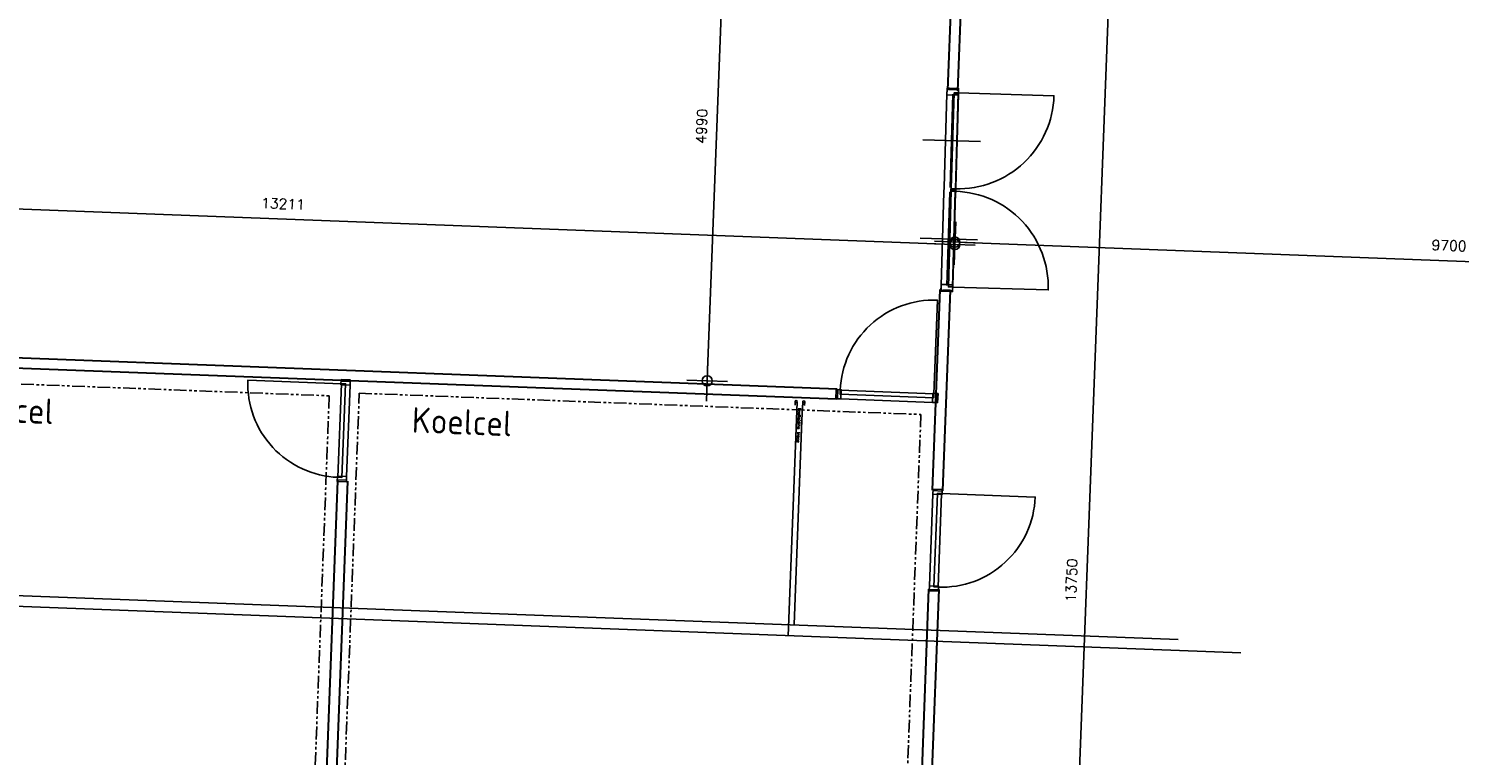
# Model space of a CAD drawing. Header units: millimetres. Extents: x 119024465 to 119292677, y 483022511 to 483148062.
# Tile 137 of 162: x 119223307 to 119237355, y 483065709 to 483072843. Entities that reach past the tile are written whole.
import ezdxf

# ---------------------------------------------------------------- set-up
doc = ezdxf.new("R2010")
doc.units = ezdxf.units.MM
doc.header["$LTSCALE"] = 100
doc.linetypes.add('PHANTOM', pattern=[2.5, 1.25, -0.25, 0.25, -0.25, 0.25, -0.25])
doc.layers.get('Defpoints').update_dxf_attribs({"linetype": 'CONTINUOUS'})
doc.layers.add('(22) Binnenwanden', color=1, linetype='CONTINUOUS', lineweight=0)
for name, color, linetype in [('01---0-_MAATVOERING', 1, 'CONTINUOUS'), ('12', 4, 'CONTINUOUS'), ('200-2D', 1, 'CONTINUOUS'), ('200-3D', 1, 'CONTINUOUS'), ('204 tekst fdstp', 255, 'CONTINUOUS'), ('AL31----', 5, 'CONTINUOUS'), ('fdstp techniek', 254, 'CONTINUOUS'), ('INS', 7, 'CONTINUOUS'), ('LAYER22', 12, 'CONTINUOUS'), ('LAYER32', 7, 'CONTINUOUS'), ('M-119--MATEN', 1, 'CONTINUOUS')]:
    doc.layers.add(name, color=color, linetype=linetype)
doc.styles.add('BURO-012', font='iso.shx', dxfattribs={"height": 1.2})
doc.styles.add('fdstp-1-30', font='txt.shx', dxfattribs={"height": 30, "bigfont": 'gbcbig.shx'})
doc.styles.add('ROMANS', font='ROMANS.SHX')
doc.dimstyles.new('DIM-100', dxfattribs={"dimscale": 100, "dimtxt": 1, "dimasz": 1, "dimexe": 3, "dimexo": 3, "dimgap": 1, "dimtad": 1, "dimdec": 0, "dimrnd": 1, "dimzin": 0, "dimdsep": 46, "dimtxsty": 'ROMANS', "dimblk1": 'DOT1', "dimblk2": 'DOT1', "dimsah": 1, "dimcen": -3, "dimdle": 1, "dimse1": 1, "dimse2": 1, "dimclrd": 1, "dimclre": 1, "dimclrt": 2, "dimadec": 0, "dimazin": 0, "dimtfac": 0.75, "dimtdec": 0, "dimtix": 1, "dimtmove": 1, "dimatfit": 3, "dimldrblk": 'DOT1', "dimfxl": 1, "dimtvp": 1, "dimtolj": 1, "dimtzin": 0, "dimarcsym": 0})

# ---------------------------------------------------------------- blocks, each defined once
blk = doc.blocks.new('32-PPRAS')
at = {"layer": 'LAYER32', "color": 2, "linetype": 'Continuous'}
blk.add_lwpolyline([(0, 90), (-50, 90), (-50, 0), (0, 0)], close=True, dxfattribs=at)
blk = doc.blocks.new('32-PPLAS')
at = {"layer": 'LAYER32', "color": 2, "linetype": 'Continuous'}
blk.add_lwpolyline([(0, 90), (50, 90), (50, 0), (0, 0)], close=True, dxfattribs=at)
blk = doc.blocks.new('deur90')
at = {"layer": 'LAYER22', "color": 2, "linetype": 'Continuous'}
for points in [[(-227, 1170), (-327, 1170)], [(-327, 200), (-227, 200)]]:
    blk.add_lwpolyline(points, dxfattribs=at)
at = {"layer": 'LAYER32', "color": 1, "linetype": 'Continuous'}
blk.add_lwpolyline([(-317, 225, -0.414214), (-1237, 1145), (-317, 1145)], format="xyb", dxfattribs=at)
for points in [[(-317, 225), (-317, 1145), (-277, 1145), (-277, 225), (-317, 225), (-317, 1145)], [(-232, 1135), (-232, 235)]]:
    blk.add_lwpolyline(points, dxfattribs=at)
at = {"layer": 'LAYER32', "yscale": -1, "rotation": 270.0000006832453}
for name, p in [('32-PPLAS', (-232, 1185)), ('32-PPRAS', (-232, 185))]:
    blk.add_blockref(name, p, dxfattribs=at)
blk = doc.blocks.new('32-PHLBS')
at = {"layer": 'LAYER32', "color": 2, "linetype": 'Continuous'}
for points in [[(12, 0), (67, 0), (67, 71), (50, 71), (50, 114), (12, 114), (12, 109), (0, 109), (0, 93), (12, 93), (12, 21), (0, 21), (0, 5), (12, 5)], [(12, 0), (67, 0), (67, 71), (50, 71), (50, 114), (12, 114), (12, 109), (0, 109), (0, 93), (12, 93), (12, 21), (0, 21), (0, 5), (12, 5)], [(0, 0), (67, 0), (67, 114), (0, 114)], [(0, 0), (67, 0), (67, 114), (0, 114)]]:
    blk.add_lwpolyline(points, close=True, dxfattribs=at)
at = {"layer": 'LAYER32', "color": 1, "linetype": 'Continuous'}
for points in [[(12, 0), (67, 0), (67, 71), (50, 71), (50, 114), (12, 114), (12, 109), (0, 109), (0, 93), (12, 93), (12, 21), (0, 21), (0, 5), (12, 5)], [(0, 0), (67, 0), (67, 114), (0, 114)]]:
    blk.add_lwpolyline(points, close=True, dxfattribs=at)
blk = doc.blocks.new('32-PHRBS')
at = {"layer": 'LAYER32', "color": 2, "linetype": 'Continuous'}
for points in [[(-12, 0), (-67, 0), (-67, 71), (-50, 71), (-50, 114), (-12, 114), (-12, 109), (0, 109), (0, 93), (-12, 93), (-12, 21), (0, 21), (0, 5), (-12, 5)], [(-12, 0), (-67, 0), (-67, 71), (-50, 71), (-50, 114), (-12, 114), (-12, 109), (0, 109), (0, 93), (-12, 93), (-12, 21), (0, 21), (0, 5), (-12, 5)], [(0, 0), (-67, 0), (-67, 114), (0, 114)], [(0, 0), (-67, 0), (-67, 114), (0, 114)]]:
    blk.add_lwpolyline(points, close=True, dxfattribs=at)
at = {"layer": 'LAYER32', "color": 1, "linetype": 'Continuous'}
for points in [[(-12, 0), (-67, 0), (-67, 71), (-50, 71), (-50, 114), (-12, 114), (-12, 109), (0, 109), (0, 93), (-12, 93), (-12, 21), (0, 21), (0, 5), (-12, 5)], [(0, 0), (-67, 0), (-67, 114), (0, 114)]]:
    blk.add_lwpolyline(points, close=True, dxfattribs=at)
blk = doc.blocks.new('dubbeldeur180')
at = {"layer": 'LAYER32', "color": 1, "linetype": 'Continuous'}
for points in [[(-1154, 361, 0.414214), (-2103, 1294), (-2096, 353)], [(-1130, 361, -0.414215), (-197, 1310), (-189, 369)]]:
    blk.add_lwpolyline(points, format="xyb", dxfattribs=at)
for points in [[(-1622, 25), (-1627, 589)], [(-657, 33), (-661, 597)], [(-1154, 361), (-2096, 353), (-2095, 313), (-1154, 321), (-1154, 361), (-2096, 353)], [(-2084, 356), (-1166, 364)], [(-1166, 308), (-2083, 300)], [(-1133, 321), (-1134, 366), (-1174, 366)], [(-1166, 366), (-1118, 366)], [(-1151, 361), (-1150, 316), (-1110, 316)], [(-1130, 361), (-189, 369), (-189, 329), (-1130, 321), (-1130, 361), (-189, 369)], [(-201, 371), (-1118, 364)], [(-1118, 308), (-201, 315)], [(-2083, 242), (-1165, 250)], [(-1165, 250), (-1117, 250)], [(-200, 257), (-1117, 250)]]:
    blk.add_lwpolyline(points, dxfattribs=at)
at = {"layer": 'LAYER32', "color": 4, "linetype": 'Continuous'}
for points in [[(-1136, 364), (-1174, 364), (-1174, 366), (-1134, 366)], [(-1149, 361), (-1148, 318), (-1150, 316), (-1151, 361)], [(-1148, 318), (-1110, 318), (-1110, 316), (-1150, 316)], [(-1135, 321), (-1136, 364), (-1134, 366), (-1133, 321)]]:
    blk.add_lwpolyline(points, close=True, dxfattribs=at)
at = {"layer": 'LAYER32', "color": 1, "linetype": 'Continuous'}
for points in [[(-1136, 364), (-1174, 364), (-1174, 366), (-1134, 366)], [(-1149, 361), (-1148, 318), (-1150, 316), (-1151, 361)], [(-1148, 318), (-1110, 318), (-1110, 316), (-1150, 316)], [(-1135, 321), (-1136, 364), (-1134, 366), (-1133, 321)]]:
    blk.add_lwpolyline(points, close=True, dxfattribs=at)
at = {"layer": 'LAYER32', "color": 2, "linetype": 'Continuous'}
for points in [[(-1136, 364), (-1174, 364), (-1174, 366), (-1134, 366)], [(-1149, 361), (-1148, 318), (-1150, 316), (-1151, 361)], [(-1148, 318), (-1110, 318), (-1110, 316), (-1150, 316)], [(-1135, 321), (-1136, 364), (-1134, 366), (-1133, 321)]]:
    blk.add_lwpolyline(points, close=True, dxfattribs=at)
at = {"layer": 'LAYER32', "rotation": 0.4589408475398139}
for name, p in [('32-PHLBS', (-2139, 242)), ('32-PHRBS', (-144, 258))]:
    blk.add_blockref(name, p, dxfattribs=at)
blk = doc.blocks.new('koelleiding trace L')
at = {"layer": '01---0-_MAATVOERING'}
for centre in [(-3, 33), (-3, -41)]:
    blk.add_circle(centre, 9.98, dxfattribs=at)
at = {"layer": 'INS', "color": 4}
for p, q in [((-3, 43), (32, 43)), ((-3, 23), (177, 23)), ((-3, -31), (171, -31)), ((-3, -51), (32, -51))]:
    blk.add_line(p, q, dxfattribs=at)
at = {"layer": 'fdstp techniek', "insert": (61, 10), "char_height": 30, "width": 766.97, "attachment_point": 1, "style": 'fdstp-1-30'}
blk.add_mtext('koelleiding trace', dxfattribs=at)
blk = doc.blocks.new('DOT1')
at = {"layer": 'M-119--MATEN', "linetype": 'ByBlock'}
for p, q in [((0, -2), (0, 2)), ((-2, 0), (2, 0))]:
    blk.add_line(p, q, dxfattribs=at)
blk.add_circle((0, 0), 0.5, dxfattribs=at)
blk = doc.blocks.new('*D452')
at = {"layer": '12', "color": 1, "lineweight": -2, "transparency": 16777216}
blk.add_line((119233954, 483074191), (119233440, 483060650), dxfattribs=at)
at = {"layer": 'Defpoints', "color": 0, "transparency": 16777216}
for p in [(119232543, 483074344), (119232022, 483060604), (119233436, 483060551)]:
    blk.add_point(p, dxfattribs=at)
at = {"layer": '12', "color": 1, "lineweight": -2, "transparency": 16777216, "xscale": 100, "yscale": 100, "zscale": 100}
for p, rotation in [((119233958, 483074290), 87.82789999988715), ((119233436, 483060551), 267.8278999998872)]:
    blk.add_blockref('DOT1', p, dxfattribs=dict(at, rotation=rotation))
at = {"layer": '12', "color": 2, "transparency": 16777216, "insert": (119233547, 483067426), "char_height": 100, "attachment_point": 5, "rotation": 87.8279, "style": 'ROMANS'}
blk.add_mtext('\\A1;13750', dxfattribs=at)
blk = doc.blocks.new('*D453')
at = {"layer": '12', "color": 1, "lineweight": -2, "transparency": 16777216}
blk.add_line((119230155, 483074272), (119229974, 483069486), dxfattribs=at)
at = {"layer": 'Defpoints', "color": 0, "transparency": 16777216}
for p in [(119230384, 483074364), (119229970, 483069386), (119230195, 483069377)]:
    blk.add_point(p, dxfattribs=at)
at = {"layer": '12', "color": 1, "lineweight": -2, "transparency": 16777216, "xscale": 100, "yscale": 100, "zscale": 100}
for p, rotation in [((119230159, 483074372), 87.82789999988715), ((119229970, 483069386), 267.8278999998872)]:
    blk.add_blockref('DOT1', p, dxfattribs=dict(at, rotation=rotation))
at = {"layer": '12', "color": 2, "transparency": 16777216, "insert": (119229915, 483071885), "char_height": 100, "attachment_point": 5, "rotation": 87.8279, "style": 'ROMANS'}
blk.add_mtext('\\A1;4990', dxfattribs=at)
blk = doc.blocks.new('*D454')
at = {"layer": '12', "color": 1, "lineweight": -2, "transparency": 16777216}
blk.add_line((119241995, 483070384), (119232501, 483070744), dxfattribs=at)
at = {"layer": 'Defpoints', "color": 0, "transparency": 16777216}
for p in [(119232402, 483070756), (119232402, 483070748), (119242095, 483070389)]:
    blk.add_point(p, dxfattribs=at)
at = {"layer": '12', "color": 1, "lineweight": -2, "transparency": 16777216, "xscale": 100, "yscale": 100, "zscale": 100}
for p, rotation in [((119232402, 483070748), 177.8278999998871), ((119242095, 483070381), 357.8278999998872)]:
    blk.add_blockref('DOT1', p, dxfattribs=dict(at, rotation=rotation))
at = {"layer": '12', "color": 2, "transparency": 16777216, "insert": (119237254, 483070714), "char_height": 100, "attachment_point": 5, "rotation": 357.8279, "style": 'ROMANS'}
blk.add_mtext('\\A1;9700', dxfattribs=at)
blk = doc.blocks.new('*D455')
at = {"layer": '12', "color": 1, "lineweight": -2, "transparency": 16777216}
blk.add_line((119232301, 483070728), (119219299, 483071221), dxfattribs=at)
at = {"layer": 'Defpoints', "color": 0, "transparency": 16777216}
for p in [(119219199, 483071225), (119219191, 483071036), (119232393, 483070535)]:
    blk.add_point(p, dxfattribs=at)
at = {"layer": '12', "color": 1, "lineweight": -2, "transparency": 16777216, "xscale": 100, "yscale": 100, "zscale": 100}
for p, rotation in [((119219199, 483071225), 177.8278999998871), ((119232401, 483070724), 357.8278999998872)]:
    blk.add_blockref('DOT1', p, dxfattribs=dict(at, rotation=rotation))
at = {"layer": '12', "color": 2, "transparency": 16777216, "insert": (119225805, 483071124), "char_height": 100, "attachment_point": 5, "rotation": 357.8279, "style": 'ROMANS'}
blk.add_mtext('\\A1;13211', dxfattribs=at)

msp = doc.modelspace()

# ---------------------------------------------------------------- linework, layer by layer
at = {"layer": '(22) Binnenwanden', "lineweight": 30}
for p, q in [((119232332.4, 483072237.8), (119232412.5, 483074349.5)), ((119232432.3, 483072234), (119232512.4, 483074345.7)), ((119232183.4, 483068310.8), (119232258.2, 483070281.1)), ((119232283.4, 483068307), (119232358.1, 483070277.3)), ((119231246, 483069304.9), (119220205.8, 483069723.6)), ((119231242.2, 483069205), (119220202, 483069623.7)), ((119226177.2, 483064052.8), (119226342.2, 483068403.4)), ((119226277.1, 483064049), (119226442.1, 483068399.6)), ((119231969.2, 483062661.4), (119232146.7, 483067341.1)), ((119232069.1, 483062657.6), (119232246.6, 483067337.3))]:
    msp.add_line(p, q, dxfattribs=at)
at = {"layer": '12'}
for p, q in [((119230846.8, 483069006.9), (119230766.2, 483066881.7)), ((119230900.1, 483068999.6), (119230824, 483066992.1)), ((119211618, 483067611.5), (119235208.8, 483066716.7)), ((119211670, 483067715.1), (119234592.7, 483066845.7))]:
    msp.add_line(p, q, dxfattribs=at)
at = {"layer": 'AL31----', "linetype": 'PHANTOM'}
for points in [[(119220486.9, 483069457.7), (119226258.6, 483069238.8), (119226030.1, 483063214.5), (119220258.4, 483063433.5)], [(119226553.5, 483069264.4), (119232068.4, 483069055.2), (119231837.1, 483062957.6), (119226322.2, 483063166.8)]]:
    msp.add_lwpolyline(points, close=True, dxfattribs=at)

# ---------------------------------------------------------------- block references
at = {"layer": '12', "rotation": 267.8279000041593}
msp.add_blockref('koelleiding trace L', (119230884.2, 483069177), dxfattribs=at)
at = {"layer": '200-2D', "rotation": 267.8278999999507}
msp.add_blockref('dubbeldeur180', (119232002, 483070131.3), dxfattribs=at)
at = {"layer": '200-3D'}
for p, rotation in [((119231039.8, 483068985.3), 267.8278999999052), ((119226652.2, 483068201.6), 357.8279000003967)]:
    msp.add_blockref('deur90', p, dxfattribs=dict(at, rotation=rotation))
at = {"layer": '200-3D', "xscale": -1, "rotation": 357.8279000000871}
msp.add_blockref('deur90', (119231910.9, 483067147.4), dxfattribs=at)

# ---------------------------------------------------------------- texts
at = {"layer": '204 tekst fdstp', "char_height": 250, "attachment_point": 1, "rotation": 357.8279, "style": 'BURO-012'}
for s, insert in [('Diepvriescel', (119221904.5, 483069272.4)), ('Koelcel', (119227076.4, 483069127.6))]:
    msp.add_mtext_dynamic_manual_height_columns(s, width=7251.738, gutter_width=6, heights=[0], dxfattribs=dict(at, insert=insert))

# ---------------------------------------------------------------- dimensions: what is measured, and where the dimension line sits
at = {"layer": '12'}
for base, p1, p2, angle, picture, middle in [((119229970.1, 483069385.7), (119230384, 483074363.8), (119230194.9, 483069377.2), 87.8279, '*D453', (119229914.8, 483071884.7)), ((119233436.4, 483060550.5), (119232543, 483074344.2), (119232021.9, 483060604.2), 87.8279, '*D452', (119233547, 483067426.2)), ((119219198.6, 483071224.7), (119232393.5, 483070535.5), (119219191.5, 483071036.2), 357.8279, '*D455', (119225805.3, 483071124.2)), ((119232401.5, 483070748.2), (119242094.9, 483070388.5), (119232401.8, 483070756.2), 357.8279, '*D454', (119237253.7, 483070714.2))]:
    dim = msp.add_linear_dim(base=base, p1=p1, p2=p2, angle=angle, dimstyle='DIM-100', dxfattribs=at)
    dim.commit()
    dim.dimension.update_dxf_attribs({"geometry": picture, "text_midpoint": middle})

doc.saveas('drawing.dxf')
